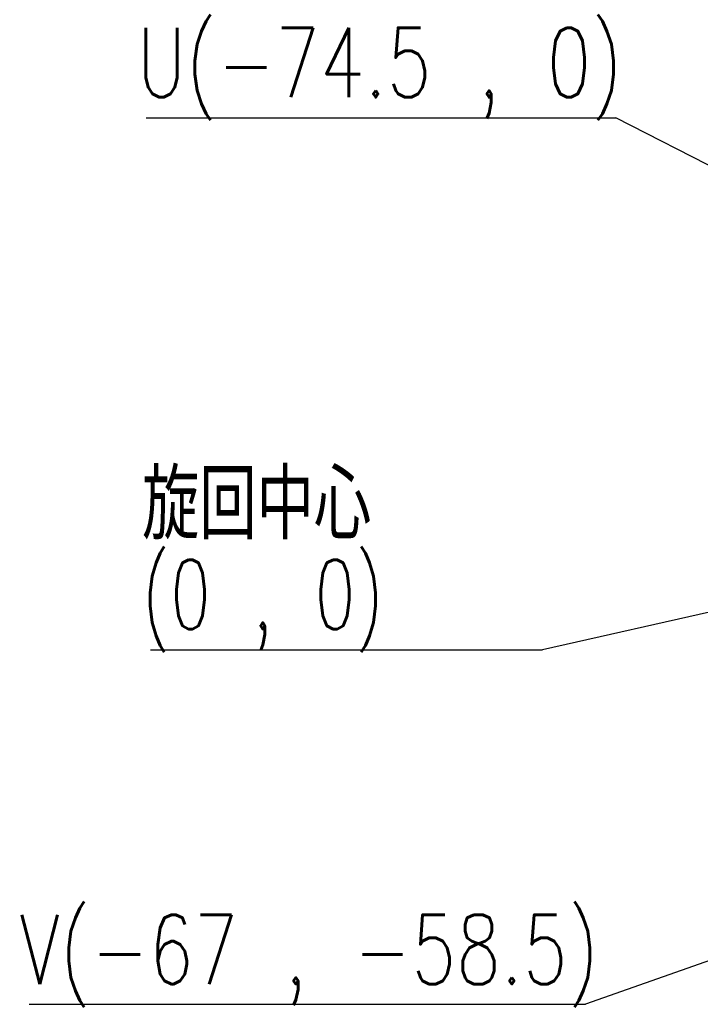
# Model space of a CAD drawing. Header units: millimetres. Extents: x 0 to 376, y -2 to 209.
# Tile 24 of 35: x 209 to 243, y 92 to 142. Entities that reach past the tile are written whole.
import ezdxf

# ---------------------------------------------------------------- set-up
doc = ezdxf.new("R2010")
doc.units = ezdxf.units.MM
doc.layers.add('SLD-0', color=7, linetype='Continuous')
doc.styles.add('SLDTEXTSTYLE1', font='TXT', dxfattribs={"width": 0.75, "bigfont": 'bigfont'})
doc.styles.add('SLDTEXTSTYLE15', font='TXT', dxfattribs={"width": 0.678571, "bigfont": 'bigfont'})
doc.styles.get("Standard").update_dxf_attribs({"font": 'arial.ttf'})
doc.dimstyles.new('SLDDIMSTYLE6', dxfattribs={"dimtxt": 0.18, "dimasz": 4, "dimexe": 0, "dimexo": 0.0625, "dimgap": 0, "dimtad": 0, "dimtih": 1, "dimtoh": 1, "dimdec": 0, "dimrnd": 1e-09, "dimzin": 0, "dimdsep": 46, "dimtxsty": 'Standard', "dimsah": 1, "dimcen": 0.09, "dimadec": 0, "dimazin": 0, "dimtfac": 4, "dimtdec": 0, "dimtofl": 0, "dimtmove": 0, "dimatfit": 3, "dimfxl": 1, "dimfrac": 2, "dimtolj": 1, "dimtzin": 0, "dimarcsym": 0})

# ---------------------------------------------------------------- blocks, each defined once
blk = doc.blocks.new('SW_NOTE_0_41')
at = {"layer": 'SLD-0', "color": 0}
blk.add_line((-28.038, 0), (0, 0), dxfattribs=at)
at = {"layer": 'SLD-0', "color": 0, "insert": (-28.524, 4.518), "char_height": 3.5, "attachment_point": 1, "style": 'SLDTEXTSTYLE1'}
blk.add_mtext('V(-67 , -58.5)', dxfattribs=at)
blk = doc.blocks.new('SW_NOTE_0_42')
at = {"layer": 'SLD-0', "color": 0}
blk.add_line((-23.682, 0), (0, 0), dxfattribs=at)
at = {"layer": 'SLD-0', "color": 0, "insert": (-24.142, 4.542), "char_height": 3.5, "attachment_point": 1, "style": 'SLDTEXTSTYLE1'}
blk.add_mtext('U(-74.5 , 0)', dxfattribs=at)
blk = doc.blocks.new('SW_NOTE_0_43')
at = {"layer": 'SLD-0', "color": 0}
blk.add_line((-19.754, 0), (0, 0), dxfattribs=at)
at = {"layer": 'SLD-0', "color": 0, "char_height": 3.5, "attachment_point": 1}
for s, insert, style in [('旋回中心', (-20.187, 9.064), 'SLDTEXTSTYLE1'), ('(0 , 0)', (-20.187, 4.538), 'SLDTEXTSTYLE15')]:
    blk.add_mtext(s, dxfattribs=dict(at, insert=insert, style=style))

msp = doc.modelspace()

# ---------------------------------------------------------------- block references
at = {"layer": 'SLD-0'}
for name, p in [('SW_NOTE_0_42', (238.5972, 137.1039)), ('SW_NOTE_0_43', (234.9003, 110.2918)), ('SW_NOTE_0_41', (237.0636, 92.4157))]:
    msp.add_blockref(name, p, dxfattribs=at)

# ---------------------------------------------------------------- leaders
for points in [[(265.3445, 123.3843), (238.5972, 137.1039)], [(289.0674, 122.5081), (234.9003, 110.2918)], [(267.9168, 103.3142), (237.0636, 92.4157)]]:
    msp.add_leader(points, dimstyle='SLDDIMSTYLE6', dxfattribs=at)

doc.saveas('drawing.dxf')
